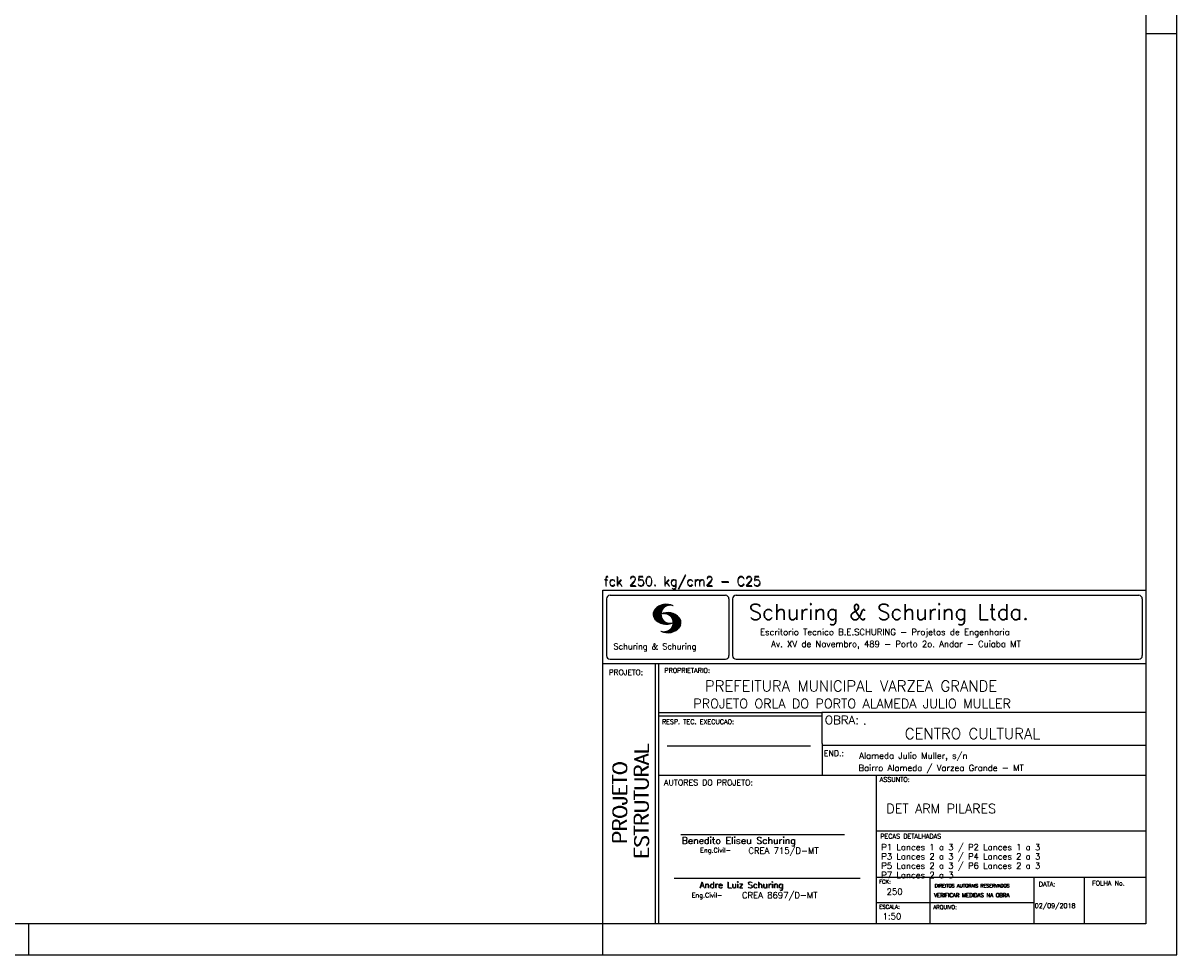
# Model space of a CAD drawing. Extents: x 0 to 84.1, y 0 to 59.4.
# Tile 4 of 6: x 46.9 to 84.1, y 0 to 30. Entities that reach past the tile are written whole.
import ezdxf

# ---------------------------------------------------------------- set-up
doc = ezdxf.new("R2010")
doc.units = 0
doc.layers.add('1', color=1, linetype='CONTINUOUS')
doc.layers.add('2', color=2, linetype='CONTINUOUS')
doc.styles.get("Standard").update_dxf_attribs({"font": 'ROMANS.SHX'})

msp = doc.modelspace()

# ---------------------------------------------------------------- linework, layer by layer
at = {"layer": '2', "linetype": 'CONTINUOUS'}
for p, q in [((84.100006, 0), (84.100006, 59.400002)), ((84.100006, 29.700001), (83.100006, 29.700001)), ((65.600006, 11.755142), (83.100006, 11.755135)), ((65.600006, 1), (65.600006, 11.755142)), ((65.832489, 11.593918), (69.548996, 11.593918)), ((69.895248, 11.593918), (82.867508, 11.593918)), ((65.715988, 11.477417), (65.715988, 9.648308)), ((67.221771, 10.985771), (67.52832, 11.29232)), ((67.222122, 10.971992), (67.545929, 11.295792)), ((67.222168, 11.000305), (67.508011, 11.286148)), ((67.222488, 10.958214), (67.56427, 11.300003)), ((67.224365, 11.016647), (67.488403, 11.280685)), ((67.224472, 10.94606), (67.581131, 11.302727)), ((67.226578, 11.03299), (67.465408, 11.271812)), ((67.2267, 10.934158), (67.596313, 11.303772)), ((67.228943, 10.922256), (67.612335, 11.305649)), ((67.232178, 10.911354), (67.626831, 11.306015)), ((67.232437, 11.052986), (67.439468, 11.26001)), ((67.235916, 10.900948), (67.642014, 11.307053)), ((67.239258, 11.073952), (67.410522, 11.245209)), ((67.239655, 10.890556), (67.656281, 11.307182)), ((67.243561, 10.880333), (67.66925, 11.306015)), ((67.252747, 11.10157), (67.374313, 11.223145)), ((67.608673, 11.2313), (67.68306, 11.305702)), ((67.638062, 11.246552), (67.69574, 11.30423)), ((67.662872, 11.257233), (67.708405, 11.302757)), ((67.681976, 11.262199), (67.721237, 11.30146)), ((67.702469, 11.268562), (67.733063, 11.299149)), ((67.718491, 11.270424), (67.744904, 11.296837)), ((67.734482, 11.272285), (67.757004, 11.294807)), ((67.750473, 11.274147), (67.768555, 11.292221)), ((69.665497, 11.477417), (69.665497, 9.648308)), ((69.778748, 11.477417), (69.778748, 9.648308)), ((82.984009, 11.477417), (82.984009, 9.648308)), ((67.248611, 10.871239), (67.520584, 11.143219)), ((67.253647, 10.862129), (67.502121, 11.110611)), ((67.258682, 10.853035), (67.491592, 11.085945)), ((67.264267, 10.84449), (67.483597, 11.06382)), ((67.270782, 10.836868), (67.47966, 11.045746)), ((67.277298, 10.829247), (67.475876, 11.027817)), ((67.283813, 10.821625), (67.474167, 11.011971)), ((67.290558, 10.814232), (67.473114, 10.99678)), ((67.296936, 10.807419), (67.470306, 10.980797)), ((67.304733, 10.800133), (67.473206, 10.968597)), ((67.311829, 10.793083), (67.474121, 10.955383)), ((67.319168, 10.786293), (67.475159, 10.942276)), ((67.326828, 10.779808), (67.477615, 10.930595)), ((67.334488, 10.773323), (67.480087, 10.918922)), ((67.342133, 10.766846), (67.482544, 10.907249)), ((67.350098, 10.760674), (67.485901, 10.896469)), ((67.358337, 10.754768), (67.489655, 10.886078)), ((67.366577, 10.748863), (67.493408, 10.875694)), ((67.374802, 10.742966), (67.497208, 10.865356)), ((67.383392, 10.737427), (67.502075, 10.856102)), ((67.392227, 10.732109), (67.506958, 10.84684)), ((67.401062, 10.726807), (67.511841, 10.837578)), ((67.409882, 10.721497), (67.516922, 10.828537)), ((67.419189, 10.71666), (67.522842, 10.820305)), ((67.428635, 10.711967), (67.528748, 10.812088)), ((67.43808, 10.707275), (67.534668, 10.803864)), ((67.44754, 10.702599), (67.540802, 10.79586)), ((67.457642, 10.698563), (67.547699, 10.78862)), ((67.531494, 10.998619), (67.546158, 11.013283)), ((67.548691, 11.001663), (67.565323, 11.018303)), ((67.563156, 11.001991), (67.584885, 11.023735)), ((67.577606, 11.002319), (67.601898, 11.026611)), ((67.592072, 11.002647), (67.619476, 11.030045)), ((67.604584, 11.001007), (67.635239, 11.03167)), ((67.617233, 10.999535), (67.651505, 11.033806)), ((67.62999, 10.998154), (67.666199, 11.034363)), ((67.64122, 10.995239), (67.680893, 11.03492)), ((67.652435, 10.992317), (67.695602, 11.035484)), ((67.664337, 10.990074), (67.708984, 11.034729)), ((67.671295, 10.38913), (68.095734, 10.813568)), ((67.674881, 10.986488), (67.72316, 11.034767)), ((67.684326, 10.981789), (67.736191, 11.033653)), ((67.685135, 10.388832), (68.100952, 10.804665)), ((67.694321, 10.977654), (67.748459, 11.031792)), ((67.698959, 10.388527), (68.104996, 10.794571)), ((67.704605, 10.973801), (67.761597, 11.0308)), ((67.713776, 10.389206), (68.107529, 10.782967)), ((67.71431, 10.969368), (67.773758, 11.028824)), ((67.722412, 10.963333), (67.785233, 11.026146)), ((67.732498, 10.959282), (67.797607, 11.024391)), ((67.740387, 10.953033), (67.808838, 11.021484)), ((67.749115, 10.947632), (67.819702, 11.018219)), ((67.756165, 10.940536), (67.830765, 11.015137)), ((67.765198, 10.93544), (67.841873, 11.012115)), ((67.77211, 10.928207), (67.852234, 11.008339)), ((67.779831, 10.921783), (67.86261, 11.004555)), ((67.785919, 10.913734), (67.873306, 11.001122)), ((67.794006, 10.907692), (67.883316, 10.997002)), ((67.799911, 10.899467), (67.892731, 10.992279)), ((67.806625, 10.892029), (67.902451, 10.987854)), ((67.811752, 10.883018), (67.912231, 10.983505)), ((67.817657, 10.874802), (67.921875, 10.979012)), ((67.822357, 10.554344), (68.091095, 10.823074)), ((67.823761, 10.866768), (67.930435, 10.973442)), ((67.829498, 10.858353), (67.940002, 10.968857)), ((67.833527, 10.848244), (67.948654, 10.963379)), ((67.838394, 10.838989), (67.957047, 10.957634)), ((67.840729, 10.586838), (68.086777, 10.832893)), ((67.843323, 10.829773), (67.965561, 10.952019)), ((67.848358, 10.817596), (67.975677, 10.944923)), ((67.848709, 10.608963), (68.081818, 10.842072)), ((67.852341, 10.806755), (67.985031, 10.939453)), ((67.856201, 10.794724), (67.99379, 10.932312)), ((67.856934, 10.63131), (68.075089, 10.849472)), ((67.859863, 10.781189), (68.003067, 10.924393)), ((67.860703, 10.649239), (68.070358, 10.858894)), ((67.862656, 10.768639), (68.011749, 10.91774)), ((67.865173, 10.667847), (68.063507, 10.866165)), ((67.865234, 10.753647), (68.02092, 10.90934)), ((67.866241, 10.683037), (68.057556, 10.874352)), ((67.866318, 10.73967), (68.029205, 10.90255)), ((67.867294, 10.698235), (68.049774, 10.880722)), ((67.867905, 10.725861), (68.036682, 10.894646)), ((67.868118, 10.711845), (68.043793, 10.887527)), ((67.467743, 10.694519), (67.554611, 10.781387)), ((67.477829, 10.690483), (67.561508, 10.774155)), ((67.488205, 10.686714), (67.568588, 10.767105)), ((67.499008, 10.683372), (67.576477, 10.760849)), ((67.509796, 10.680031), (67.584366, 10.754601)), ((67.520599, 10.676697), (67.592255, 10.74836)), ((67.532074, 10.674026), (67.600327, 10.742287)), ((67.543625, 10.671448), (67.609238, 10.737053)), ((67.550323, 10.409546), (67.562592, 10.421799)), ((67.555176, 10.668869), (67.618134, 10.731819)), ((67.561462, 10.40654), (67.576416, 10.421486)), ((67.5672, 10.666748), (67.627045, 10.726585)), ((67.572601, 10.403542), (67.590225, 10.421173)), ((67.579605, 10.665009), (67.636261, 10.721664)), ((67.583755, 10.400551), (67.606155, 10.422958)), ((67.591995, 10.663277), (67.646255, 10.717522)), ((67.595673, 10.398346), (67.622162, 10.424828)), ((67.604782, 10.661919), (67.65625, 10.713379)), ((67.607605, 10.396141), (67.639587, 10.428116)), ((67.618134, 10.66114), (67.666229, 10.709244)), ((67.619553, 10.393929), (67.658707, 10.43309)), ((67.6315, 10.660355), (67.67691, 10.705772)), ((67.632141, 10.392387), (67.679932, 10.440178)), ((67.644958, 10.391075), (67.704071, 10.450188)), ((67.645309, 10.660042), (67.688126, 10.70285)), ((67.657776, 10.389755), (67.737152, 10.469131)), ((67.65976, 10.660355), (67.699341, 10.699936)), ((67.67421, 10.660667), (67.710678, 10.697136)), ((67.690598, 10.661674), (67.723846, 10.694931)), ((67.70816, 10.663521), (67.737625, 10.692986)), ((67.725296, 10.665939), (67.750778, 10.691422)), ((67.728806, 10.390091), (68.110825, 10.77211)), ((67.741867, 10.668861), (67.765747, 10.692741)), ((67.744095, 10.391251), (68.114105, 10.761261)), ((67.760269, 10.672806), (67.780136, 10.69268)), ((67.760544, 10.393555), (68.11557, 10.748596)), ((67.776978, 10.395859), (68.117249, 10.736137)), ((67.780106, 10.677895), (67.794464, 10.692261)), ((67.794464, 10.692261), (67.796539, 10.694336)), ((67.794861, 10.399597), (68.118942, 10.723679)), ((67.798126, 10.683296), (67.810562, 10.69574)), ((67.813049, 10.403664), (68.118515, 10.709122)), ((67.817169, 10.689835), (67.825378, 10.698044)), ((67.832825, 10.409302), (68.118134, 10.694611)), ((67.833084, 10.695976), (67.839569, 10.702461)), ((67.853302, 10.415634), (68.117767, 10.680092)), ((67.876404, 10.424599), (68.113495, 10.66169)), ((67.901276, 10.435333), (68.110229, 10.644287)), ((67.929581, 10.449501), (68.101624, 10.621544)), ((67.966125, 10.471909), (68.08902, 10.594803)), ((68.045029, 10.536674), (68.057724, 10.54937)), ((65.600006, 9.399994), (83.100006, 9.399994)), ((65.832489, 9.531807), (69.548996, 9.531807)), ((67.300385, 5.799995), (67.300385, 9.399994)), ((67.400391, 5.799995), (67.400391, 9.399994)), ((69.895248, 9.531807), (82.867508, 9.531807)), ((83.100006, 9.399994), (83.100006, 1)), ((83.100006, 7.814748), (72.656072, 7.814748)), ((72.668579, 6.816429), (72.668579, 7.814748)), ((72.668579, 7.799995), (67.400391, 7.799995)), ((72.668579, 7.699995), (67.400391, 7.699995)), ((67.670311, 6.739054), (72.288887, 6.739054)), ((72.668579, 6.816429), (72.668579, 5.799995)), ((72.668579, 6.7647), (83.100006, 6.764707)), ((67.300385, 1), (67.300385, 5.799995)), ((67.400391, 1), (67.400391, 5.799995)), ((67.400391, 5.799995), (83.100006, 5.799995)), ((74.420959, 4.799995), (74.420959, 5.799995)), ((74.420959, 1), (74.420959, 4.799995)), ((68.11142, 3.880456), (73.389854, 3.880456)), ((74.420958, 4.005768), (83.100005, 4.005775)), ((67.897606, 2.480272), (73.894493, 2.480272)), ((74.420959, 2.505768), (83.100006, 2.505775)), ((76.14679, 1), (76.14679, 2.505775)), ((79.496475, 1), (79.496475, 2.505775)), ((81.120974, 1), (81.120974, 2.505774)), ((74.420959, 1.691734), (79.496475, 1.691742)), ((47.100006, 0), (47.100006, 1)), ((65.600006, 0), (65.600006, 1)), ((83.100006, 1), (65.600006, 1)), ((0, 0), (84.100006, 0))]:
    msp.add_line(p, q, dxfattribs=at)
msp.add_lwpolyline([(83.100006, 1), (2.5, 1), (2.5, 58.400002), (83.100006, 58.400002), (83.100006, 1)], dxfattribs=at)
for centre, radius, start, end in [((65.832489, 11.477417), 0.116502, 90, 180), ((69.548996, 11.477417), 0.116502, 0, 90), ((69.895248, 11.477417), 0.116502, 90, 180), ((82.867508, 11.477417), 0.116502, 0, 90), ((67.648087, 10.815277), 0.491555, 63.393265, 138.909058), ((67.763229, 10.98333), 0.291044, 68.851509, 291.148499), ((67.465149, 10.982269), 0.243989, 140.229431, 231.895096), ((67.648087, 11.15139), 0.491555, 218.229782, 296.60672), ((67.692337, 10.543831), 0.491555, 41.090942, 116.606735), ((67.577194, 10.711891), 0.291044, 248.851501, 111.148491), ((67.875275, 10.710823), 0.243989, 308.104889, 39.770576), ((67.692337, 10.879951), 0.491555, 243.393265, 321.770233), ((65.832489, 9.648308), 0.116502, 180, 270), ((69.548996, 9.648308), 0.116502, 270, 0), ((69.895248, 9.648308), 0.116502, 180, 270), ((82.867508, 9.648308), 0.116502, 270, 0)]:
    msp.add_arc(centre, radius, start, end, dxfattribs=at)

# ---------------------------------------------------------------- texts
at = {"layer": '1', "linetype": 'CONTINUOUS'}
for s, height, p in [('PREFEITURA MUNICIPAL VARZEA GRANDE', 0.35, (68.88924, 8.494706)), ('PROJETO ORLA DO PORTO ALAMEDA JULIO MULLER', 0.3, (68.518476, 7.952581)), ('.', 0.3, (73.984333, 7.423969)), ('CENTRO CULTURAL', 0.35, (75.330094, 6.957007)), ('Alameda Julio Muller, s/n', 0.2, (73.86333, 6.322955)), ('Bairro Alameda / Varzea Grande - MT', 0.2, (73.840306, 5.930193)), ('DET ARM PILARES', 0.3, (74.737424, 4.567268)), ('P1 Lances 1 a 3 / P2 Lances 1 a 3', 0.2, (74.571808, 3.37457)), ('P3 Lances 2 a 3 / P4 Lances 2 a 3', 0.2, (74.571808, 3.07457)), ('P5 Lances 2 a 3 / P6 Lances 2 a 3', 0.2, (74.571808, 2.77457)), ('P7 Lances 2 a 3', 0.2, (74.571808, 2.47457)), ('250', 0.2, (74.745692, 1.940266)), ('02/09/2018', 0.15, (79.520414, 1.512631))]:
    msp.add_text(s, height=height, dxfattribs=at).set_placement(p)
at = {"layer": '2', "linetype": 'CONTINUOUS'}
for s, height, p in [('fck 250. kg/cm2 - C25', 0.3, (65.628578, 11.907463)), ('fck 250. kg/cm2 - C25', 0.3, (65.641754, 11.880586)), ('Schuring & Schuring Ltda.', 0.5, (70.306839, 10.806786)), ('Escritorio Tecnico B.E.SCHURING - Projetos de Engenharia', 0.2, (70.664673, 10.308487)), ('Schuring & Schuring', 0.19, (65.944336, 9.851486)), ('Av. XV de Novembro, 489 - Porto 2o. Andar - Cuiaba MT', 0.2, (71.023193, 9.925888)), ('PROJETO:', 0.175, (65.793152, 9.02159)), ('PROPRIETARIO:', 0.15, (67.584534, 9.097366)), ('RESP. TEC. EXECUCAO:', 0.15, (67.506004, 7.444514)), ('OBRA:', 0.278755, (72.755102, 7.434759)), ('END.:', 0.185837, (72.717902, 6.410233)), ('AUTORES DO PROJETO:', 0.185837, (67.572014, 5.463953)), ('ASSUNTO:', 0.15, (74.525462, 5.581304)), ('Benedito Eliseu Schuring', 0.22, (68.138321, 3.577287)), ('Benedito Eliseu Schuring', 0.22, (68.149795, 3.577287)), ('PECAS DETALHADAS', 0.15, (74.54287, 3.751117)), ('Eng.Civil-', 0.15, (68.737209, 3.298847)), ('CREA 715/D-MT', 0.2, (70.290742, 3.262761)), ('Andre Luiz Schuring', 0.2, (68.716738, 2.158081)), ('Andre Luiz Schuring', 0.2, (68.734296, 2.149201)), ('FCK:', 0.125, (74.500763, 2.299423)), ('DIREITOS AUTORAIS RESERVADOS', 0.11, (76.294724, 2.176125)), ('DIREITOS AUTORAIS RESERVADOS', 0.11, (76.303696, 2.176125)), ('DATA:', 0.15, (79.648044, 2.2071)), ('FOLHA No.', 0.15, (81.365514, 2.23814)), ('Eng.Civil-', 0.15, (68.462773, 1.853248)), ('CREA 8697/D-MT', 0.2, (70.08334, 1.825346)), ('VERIFICAR MEDIDAS NA OBRA', 0.125, (76.271484, 1.861862)), ('VERIFICAR MEDIDAS NA OBRA', 0.125, (76.280457, 1.861862)), ('ESCALA:', 0.125, (74.507034, 1.490738)), ('ARQUIVO:', 0.125, (76.249054, 1.475601)), ('1:50', 0.2, (74.617035, 1.144112))]:
    msp.add_text(s, height=height, dxfattribs=at).set_placement(p)
for s, p in [('ESTRUTURAL', (67.07373, 3.12536)), ('ESTRUTURAL', (67.07373, 3.094507)), ('PROJETO', (66.369095, 3.606125)), ('PROJETO', (66.369095, 3.575272))]:
    msp.add_text(s, height=0.45, rotation=90, dxfattribs=at).set_placement(p)

doc.saveas('drawing.dxf')
